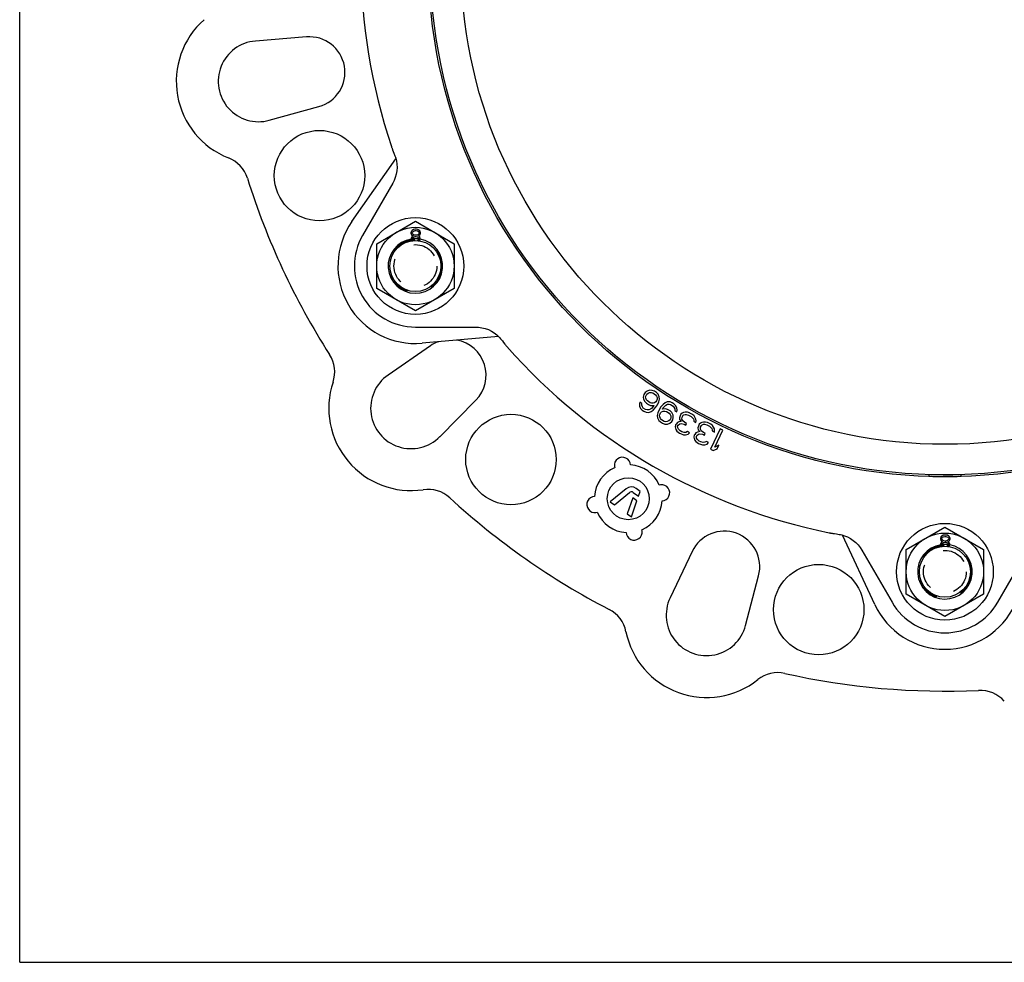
# Model space of a CAD drawing. Header units: inches. Extents: x 0 to 22, y 0 to 17.
# Tile 1 of 9: x 0 to 4.8, y 0 to 4.6. Entities that reach past the tile are written whole.
import ezdxf

# ---------------------------------------------------------------- set-up
doc = ezdxf.new("R2010")
doc.units = ezdxf.units.IN
doc.header["$LTSCALE"] = 1.21
doc.header["$MEASUREMENT"] = 0
doc.linetypes.add('HIDDEN', pattern=[0.2, 0.1, -0.1])
doc.layers.get('0').update_dxf_attribs({"linetype": 'CONTINUOUS'})
doc.layers.add('DEFAULT_2', color=8, linetype='HIDDEN')

msp = doc.modelspace()

# ---------------------------------------------------------------- linework, layer by layer
at = {"color": 7, "linetype": 'CONTINUOUS'}
for p, q in [((0, 0), (0, 17)), ((1.4002, 4.5162), (1.1502, 4.496)), ((1.2184, 4.1094), (1.4602, 4.1759)), ((1.8154, 3.9784), (1.8163, 3.9759)), ((1.8163, 3.9759), (1.8173, 3.9733)), ((1.8173, 3.9733), (1.8183, 3.9707)), ((1.8183, 3.9707), (1.8193, 3.968)), ((1.8193, 3.968), (1.8203, 3.9654)), ((1.8203, 3.9654), (1.8235, 3.9573)), ((1.8235, 3.9573), (1.827, 3.9484)), ((1.827, 3.9484), (1.8318, 3.9359)), ((1.6219, 3.6148), (1.8364, 3.9211)), ((1.8207, 3.8022), (1.6734, 3.5471)), ((1.8272, 3.8147), (1.8207, 3.8022)), ((1.7426, 3.5071), (1.9315, 3.6162)), ((1.9315, 3.6162), (2.1205, 3.5071)), ((1.9121, 3.568), (1.9095, 3.5613)), ((1.9095, 3.5613), (1.9095, 3.5573)), ((1.9095, 3.5573), (1.9121, 3.5506)), ((1.9161, 3.572), (1.9121, 3.568)), ((1.9226, 3.576), (1.9161, 3.572)), ((1.9161, 3.5613), (1.92, 3.5666)), ((1.9161, 3.5573), (1.9161, 3.5613)), ((1.92, 3.5519), (1.9161, 3.5573)), ((1.92, 3.5666), (1.9252, 3.5693)), ((1.9292, 3.5774), (1.9226, 3.576)), ((1.9252, 3.5693), (1.9305, 3.5707)), ((1.937, 3.5774), (1.9292, 3.5774)), ((1.9305, 3.5707), (1.9357, 3.5707)), ((1.9357, 3.5707), (1.941, 3.5693)), ((1.9436, 3.576), (1.937, 3.5774)), ((1.941, 3.5693), (1.9462, 3.5666)), ((1.9502, 3.572), (1.9436, 3.576)), ((1.9462, 3.5666), (1.9502, 3.5613)), ((1.9502, 3.5573), (1.9462, 3.5519)), ((1.9541, 3.568), (1.9502, 3.572)), ((1.9502, 3.5613), (1.9502, 3.5573)), ((1.9567, 3.5613), (1.9541, 3.568)), ((1.9541, 3.5506), (1.9567, 3.5573)), ((1.9567, 3.5573), (1.9567, 3.5613)), ((1.9134, 3.5398), (1.9108, 3.5345)), ((1.9108, 3.5345), (1.9108, 3.5305)), ((1.9108, 3.5305), (1.9134, 3.5238)), ((1.9121, 3.5506), (1.9174, 3.5465)), ((1.9174, 3.5439), (1.9134, 3.5398)), ((1.9134, 3.5238), (1.915, 3.5221)), ((1.9174, 3.5465), (1.92, 3.5452)), ((1.92, 3.5452), (1.9174, 3.5439)), ((1.9174, 3.5331), (1.92, 3.5372)), ((1.9174, 3.5303), (1.9174, 3.5331)), ((1.9174, 3.5305), (1.92, 3.5264)), ((1.9252, 3.5492), (1.92, 3.5519)), ((1.92, 3.5372), (1.9252, 3.5412)), ((1.92, 3.5264), (1.9244, 3.523)), ((1.9305, 3.5479), (1.9252, 3.5492)), ((1.9252, 3.5412), (1.9305, 3.5425)), ((1.9357, 3.5479), (1.9305, 3.5479)), ((1.9305, 3.5425), (1.9357, 3.5425)), ((1.941, 3.5492), (1.9357, 3.5479)), ((1.9357, 3.5425), (1.941, 3.5412)), ((1.9462, 3.5519), (1.941, 3.5492)), ((1.941, 3.5412), (1.9462, 3.5372)), ((1.9415, 3.5228), (1.9462, 3.5264)), ((1.9462, 3.5452), (1.9489, 3.5465)), ((1.9489, 3.5439), (1.9462, 3.5452)), ((1.9462, 3.5372), (1.9489, 3.5331)), ((1.9462, 3.5264), (1.9489, 3.5305)), ((1.9489, 3.5465), (1.9541, 3.5506)), ((1.9528, 3.5398), (1.9489, 3.5439)), ((1.9489, 3.5331), (1.9489, 3.5305)), ((1.9508, 3.5217), (1.9528, 3.5238)), ((1.9554, 3.5345), (1.9528, 3.5398)), ((1.9528, 3.5238), (1.9554, 3.5305)), ((1.9554, 3.5305), (1.9554, 3.5345)), ((1.7426, 3.2889), (1.7426, 3.5071)), ((2.1205, 3.5071), (2.1205, 3.2889)), ((1.9315, 3.1798), (1.7426, 3.2889)), ((2.1205, 3.2889), (1.9315, 3.1798)), ((1.9315, 3.0999), (2.2261, 3.0999)), ((2.337, 3.0541), (1.9645, 3.0215)), ((2.3393, 3.0519), (2.3433, 3.0477)), ((2.3433, 3.0477), (2.3474, 3.0427)), ((2.0047, 3.0084), (1.7982, 2.8659)), ((2.3681, 3.017), (2.3694, 3.0155)), ((2.3694, 3.0155), (2.3713, 3.0131)), ((2.3713, 3.0131), (2.3732, 3.0108)), ((2.3732, 3.0108), (2.3751, 3.0085)), ((2.3751, 3.0085), (2.3763, 3.0071)), ((2.3763, 3.0071), (2.3775, 3.0057)), ((3.0633, 2.7879), (3.053, 2.7807)), ((3.0743, 2.7918), (3.0633, 2.7879)), ((3.0877, 2.7913), (3.0743, 2.7918)), ((3.0986, 2.7868), (3.0877, 2.7913)), ((2.0505, 2.5652), (2.2267, 2.7438)), ((3.0465, 2.7709), (3.0438, 2.7586)), ((3.0438, 2.7586), (3.0456, 2.749)), ((3.0456, 2.749), (3.0512, 2.7367)), ((3.053, 2.7807), (3.0465, 2.7709)), ((3.0553, 2.7594), (3.0573, 2.7665)), ((3.0565, 2.7529), (3.0553, 2.7594)), ((3.0596, 2.7452), (3.0565, 2.7529)), ((3.0573, 2.7665), (3.0612, 2.7723)), ((3.064, 2.7394), (3.0596, 2.7452)), ((3.0612, 2.7723), (3.0671, 2.7769)), ((3.0774, 2.7305), (3.064, 2.7394)), ((3.0671, 2.7769), (3.0748, 2.7802)), ((3.0748, 2.7802), (3.0831, 2.7803)), ((3.0831, 2.7803), (3.0902, 2.7784)), ((3.0902, 2.7784), (3.1035, 2.7694)), ((3.1081, 2.7805), (3.0986, 2.7868)), ((3.1035, 2.7694), (3.1079, 2.7636)), ((3.1089, 2.7404), (3.105, 2.7345)), ((3.1079, 2.7636), (3.111, 2.7559)), ((3.1164, 2.7721), (3.1081, 2.7805)), ((3.1109, 2.7475), (3.1089, 2.7404)), ((3.111, 2.7559), (3.1109, 2.7475)), ((3.122, 2.7599), (3.1164, 2.7721)), ((3.1198, 2.7359), (3.1225, 2.7482)), ((3.1225, 2.7482), (3.122, 2.7599)), ((3.0268, 2.7333), (3.0248, 2.7262)), ((3.0248, 2.7262), (3.0253, 2.7146)), ((3.0253, 2.7146), (3.0309, 2.7023)), ((3.0363, 2.7269), (3.0268, 2.7333)), ((3.0309, 2.7023), (3.0391, 2.694)), ((3.0362, 2.7185), (3.0363, 2.7269)), ((3.0393, 2.7108), (3.0362, 2.7185)), ((3.0391, 2.694), (3.0468, 2.6889)), ((3.0438, 2.705), (3.0393, 2.7108)), ((3.0552, 2.6973), (3.0438, 2.705)), ((3.0512, 2.7367), (3.0594, 2.7284)), ((3.0622, 2.6954), (3.0552, 2.6973)), ((3.0594, 2.7284), (3.069, 2.722)), ((3.0706, 2.6955), (3.0622, 2.6954)), ((3.069, 2.722), (3.0798, 2.7176)), ((3.0783, 2.6988), (3.0706, 2.6955)), ((3.0844, 2.7286), (3.0774, 2.7305)), ((3.0841, 2.7034), (3.0783, 2.6988)), ((3.0798, 2.7176), (3.0965, 2.7177)), ((3.082, 2.6878), (3.0924, 2.695)), ((3.0939, 2.7138), (3.0841, 2.7034)), ((3.0928, 2.7286), (3.0844, 2.7286)), ((3.0924, 2.695), (3.1034, 2.7074)), ((3.0992, 2.73), (3.0928, 2.7286)), ((3.0965, 2.7177), (3.0939, 2.7138)), ((3.105, 2.7345), (3.0992, 2.73)), ((3.1034, 2.7074), (3.1126, 2.721)), ((3.1126, 2.721), (3.1198, 2.7359)), ((3.121, 2.6961), (3.1144, 2.6809)), ((3.1296, 2.7101), (3.121, 2.6961)), ((3.1401, 2.7229), (3.1296, 2.7101)), ((3.1369, 2.7001), (3.1394, 2.7041)), ((3.1536, 2.7009), (3.1369, 2.7001)), ((3.1394, 2.7041), (3.1487, 2.7149)), ((3.1502, 2.7305), (3.1401, 2.7229)), ((3.1487, 2.7149), (3.1543, 2.7197)), ((3.161, 2.7349), (3.1502, 2.7305)), ((3.1646, 2.6969), (3.1536, 2.7009)), ((3.1543, 2.7197), (3.1619, 2.7233)), ((3.1744, 2.7349), (3.161, 2.7349)), ((3.1619, 2.7233), (3.1703, 2.7237)), ((3.1744, 2.6909), (3.1646, 2.6969)), ((3.1703, 2.7237), (3.1774, 2.7221)), ((3.1855, 2.7309), (3.1744, 2.7349)), ((3.1774, 2.7221), (3.1891, 2.7149)), ((3.1933, 2.7261), (3.1855, 2.7309)), ((3.1891, 2.7149), (3.1937, 2.7093)), ((3.2018, 2.718), (3.1933, 2.7261)), ((3.1937, 2.7093), (3.1972, 2.7017)), ((3.1972, 2.7017), (3.1974, 2.6933)), ((3.1974, 2.6933), (3.2072, 2.6872)), ((3.2079, 2.706), (3.2018, 2.718)), ((3.2072, 2.6872), (3.2089, 2.6944)), ((3.2089, 2.6944), (3.2079, 2.706)), ((3.0468, 2.6889), (3.0576, 2.6844)), ((3.0576, 2.6844), (3.0711, 2.6839)), ((3.0711, 2.6839), (3.082, 2.6878)), ((3.1144, 2.6809), (3.1122, 2.6685)), ((3.1122, 2.6685), (3.1131, 2.6569)), ((3.1131, 2.6569), (3.1192, 2.6449)), ((3.1192, 2.6449), (3.1278, 2.6369)), ((3.1237, 2.6697), (3.1254, 2.6769)), ((3.1239, 2.6613), (3.1237, 2.6697)), ((3.1273, 2.6537), (3.1239, 2.6613)), ((3.1254, 2.6769), (3.1278, 2.6809)), ((3.132, 2.6481), (3.1273, 2.6537)), ((3.1278, 2.6809), (3.1335, 2.6857)), ((3.1457, 2.6397), (3.132, 2.6481)), ((3.1335, 2.6857), (3.1411, 2.6893)), ((3.1411, 2.6893), (3.1494, 2.6897)), ((3.1494, 2.6897), (3.1565, 2.6881)), ((3.1565, 2.6881), (3.1702, 2.6797)), ((3.1743, 2.6469), (3.1687, 2.6421)), ((3.1702, 2.6797), (3.1749, 2.6741)), ((3.1768, 2.6509), (3.1743, 2.6469)), ((3.1829, 2.6829), (3.1744, 2.6909)), ((3.1749, 2.6741), (3.1783, 2.6665)), ((3.1785, 2.6581), (3.1768, 2.6509)), ((3.1783, 2.6665), (3.1785, 2.6581)), ((3.189, 2.6709), (3.1829, 2.6829)), ((3.1829, 2.6389), (3.1878, 2.6469)), ((3.1878, 2.6469), (3.19, 2.6593)), ((3.19, 2.6593), (3.189, 2.6709)), ((3.2233, 2.6668), (3.2207, 2.6575)), ((3.2207, 2.6575), (3.2212, 2.6491)), ((3.2212, 2.6491), (3.229, 2.6394)), ((3.2278, 2.675), (3.2233, 2.6668)), ((3.2333, 2.68), (3.2278, 2.675)), ((3.2327, 2.6508), (3.2333, 2.6612)), ((3.2364, 2.6433), (3.2327, 2.6508)), ((3.2407, 2.6839), (3.2333, 2.68)), ((3.2333, 2.6612), (3.2379, 2.6694)), ((3.2473, 2.6346), (3.2364, 2.6433)), ((3.2379, 2.6694), (3.2422, 2.6724)), ((3.249, 2.6847), (3.2407, 2.6839)), ((3.2422, 2.6724), (3.2485, 2.6742)), ((3.2485, 2.6742), (3.2536, 2.674)), ((3.2593, 2.6843), (3.249, 2.6847)), ((3.2536, 2.674), (3.2648, 2.6705)), ((3.2686, 2.6818), (3.2593, 2.6843)), ((3.2648, 2.6705), (3.2768, 2.6637)), ((3.2845, 2.6728), (3.2685, 2.6818)), ((3.2768, 2.6637), (3.2857, 2.6561)), ((3.2914, 2.6663), (3.2845, 2.6729)), ((3.2857, 2.6561), (3.2885, 2.6518)), ((3.2885, 2.6518), (3.2902, 2.6454)), ((3.2902, 2.6454), (3.29, 2.6402)), ((3.2971, 2.6577), (3.2914, 2.6663)), ((3.3008, 2.6503), (3.2971, 2.6577)), ((3.3014, 2.6419), (3.3008, 2.6503)), ((3.1278, 2.6369), (3.1376, 2.6309)), ((3.1376, 2.6309), (3.1486, 2.6269)), ((3.1528, 2.6381), (3.1457, 2.6397)), ((3.1486, 2.6269), (3.1621, 2.6269)), ((3.1611, 2.6385), (3.1528, 2.6381)), ((3.1687, 2.6421), (3.1611, 2.6385)), ((3.1621, 2.6269), (3.1728, 2.6313)), ((3.1728, 2.6313), (3.1829, 2.6389)), ((3.2012, 2.6227), (3.1986, 2.6134)), ((3.1986, 2.6134), (3.202, 2.6008)), ((3.2035, 2.6268), (3.2012, 2.6227)), ((3.202, 2.6008), (3.2078, 2.5922)), ((3.2101, 2.6339), (3.2035, 2.6268)), ((3.2175, 2.6378), (3.2101, 2.6339)), ((3.2112, 2.6171), (3.2135, 2.6212)), ((3.2118, 2.6087), (3.2112, 2.6171)), ((3.2155, 2.6013), (3.2118, 2.6087)), ((3.2135, 2.6212), (3.2221, 2.6272)), ((3.2244, 2.5936), (3.2155, 2.6013)), ((3.229, 2.6394), (3.2175, 2.6378)), ((3.2221, 2.6272), (3.2284, 2.629)), ((3.2284, 2.629), (3.2427, 2.6264)), ((3.2427, 2.6264), (3.2507, 2.6219)), ((3.2553, 2.6301), (3.2473, 2.6346)), ((3.2507, 2.6219), (3.2553, 2.6301)), ((3.29, 2.6402), (3.3, 2.6346)), ((3.3, 2.6346), (3.3014, 2.6419)), ((3.3128, 2.6171), (3.3106, 2.6077)), ((3.3106, 2.6077), (3.3115, 2.5994)), ((3.3115, 2.5994), (3.3196, 2.59)), ((3.3171, 2.6255), (3.3128, 2.6171)), ((3.3223, 2.6307), (3.3171, 2.6255)), ((3.3296, 2.6349), (3.3223, 2.6307)), ((3.3229, 2.6015), (3.3231, 2.6119)), ((3.3269, 2.5942), (3.3229, 2.6015)), ((3.3231, 2.6119), (3.3273, 2.6203)), ((3.3273, 2.6203), (3.3315, 2.6234)), ((3.3379, 2.6359), (3.3296, 2.6349)), ((3.3315, 2.6234), (3.3377, 2.6255)), ((3.3377, 2.6255), (3.3429, 2.6255)), ((3.3482, 2.636), (3.3379, 2.6359)), ((3.3429, 2.6255), (3.3542, 2.6224)), ((3.3575, 2.6339), (3.3482, 2.636)), ((3.3542, 2.6224), (3.3665, 2.6161)), ((3.3738, 2.6256), (3.3575, 2.6339)), ((3.3665, 2.6161), (3.3756, 2.6088)), ((3.4192, 2.6032), (3.372, 2.5036)), ((3.381, 2.6193), (3.3738, 2.6256)), ((3.3756, 2.6088), (3.3787, 2.6047)), ((3.3787, 2.6047), (3.3806, 2.5984)), ((3.3806, 2.5984), (3.3805, 2.5932)), ((3.387, 2.6109), (3.381, 2.6193)), ((3.391, 2.6036), (3.387, 2.6109)), ((3.3908, 2.588), (3.3919, 2.5953)), ((3.3919, 2.5953), (3.391, 2.6036)), ((3.3925, 2.5146), (3.4316, 2.5973)), ((3.4316, 2.5973), (3.4192, 2.6032)), ((3.2078, 2.5922), (3.2206, 2.5823)), ((3.2206, 2.5823), (3.2247, 2.58)), ((3.2324, 2.5891), (3.2244, 2.5936)), ((3.2247, 2.58), (3.2398, 2.5742)), ((3.2436, 2.5856), (3.2324, 2.5891)), ((3.2398, 2.5742), (3.2501, 2.5738)), ((3.2519, 2.5863), (3.2436, 2.5856)), ((3.2501, 2.5738), (3.2627, 2.5775)), ((3.2593, 2.5902), (3.2519, 2.5863)), ((3.2693, 2.5846), (3.2593, 2.5902)), ((3.2627, 2.5775), (3.2693, 2.5846)), ((3.2926, 2.5722), (3.2903, 2.5628)), ((3.2903, 2.5628), (3.2943, 2.5502)), ((3.2947, 2.5764), (3.2926, 2.5722)), ((3.2943, 2.5502), (3.3003, 2.5419)), ((3.301, 2.5837), (3.2947, 2.5764)), ((3.3083, 2.5879), (3.301, 2.5837)), ((3.3028, 2.567), (3.3049, 2.5711)), ((3.3037, 2.5586), (3.3028, 2.567)), ((3.3077, 2.5513), (3.3037, 2.5586)), ((3.3049, 2.5711), (3.3133, 2.5774)), ((3.3169, 2.544), (3.3077, 2.5513)), ((3.3196, 2.59), (3.3083, 2.5879)), ((3.3133, 2.5774), (3.3195, 2.5795)), ((3.3195, 2.5795), (3.3339, 2.5775)), ((3.3381, 2.5858), (3.3269, 2.5942)), ((3.3339, 2.5775), (3.3421, 2.5733)), ((3.3463, 2.5816), (3.3381, 2.5858)), ((3.3421, 2.5733), (3.3463, 2.5816)), ((3.3805, 2.5932), (3.3908, 2.588)), ((3.3003, 2.5419), (3.3136, 2.5325)), ((3.3136, 2.5325), (3.3177, 2.5304)), ((3.3251, 2.5398), (3.3169, 2.544)), ((3.3177, 2.5304), (3.3331, 2.5252)), ((3.3364, 2.5367), (3.3251, 2.5398)), ((3.3331, 2.5252), (3.3434, 2.5252)), ((3.3446, 2.5378), (3.3364, 2.5367)), ((3.3434, 2.5252), (3.3558, 2.5294)), ((3.3519, 2.542), (3.3446, 2.5378)), ((3.3621, 2.5368), (3.3519, 2.542)), ((3.3558, 2.5294), (3.3621, 2.5368)), ((3.372, 2.5036), (3.3845, 2.4977)), ((3.3845, 2.4977), (3.404, 2.5066)), ((3.412, 2.5236), (3.3925, 2.5146)), ((3.404, 2.5066), (3.412, 2.5236)), ((2.9028, 2.4204), (2.9042, 2.4139)), ((4.4372, 2.3796), (4.4372, 2.3719)), ((4.5947, 2.3719), (4.5947, 2.3796)), ((2.961, 2.311), (2.8829, 2.2469)), ((3.0293, 2.2982), (3.0085, 2.3128)), ((3.1285, 2.3302), (3.122, 2.3288)), ((2.903, 2.2329), (2.976, 2.2927)), ((2.9929, 2.266), (2.9659, 2.1888)), ((3.013, 2.2519), (2.9929, 2.266)), ((2.995, 2.2934), (3.0212, 2.2751)), ((3.0212, 2.2751), (3.0293, 2.2982)), ((2.8829, 2.2469), (2.903, 2.2329)), ((2.986, 2.1748), (3.013, 2.2519)), ((2.8126, 2.1947), (2.8191, 2.1961)), ((2.9659, 2.1888), (2.986, 2.1748)), ((4.327, 2.015), (4.516, 2.1241)), ((4.516, 2.1241), (4.705, 2.015)), ((3.0383, 2.1045), (3.0369, 2.111)), ((3.9553, 2.0955), (3.9579, 2.0951)), ((3.9579, 2.0951), (3.9606, 2.0946)), ((3.9606, 2.0946), (3.9634, 2.0942)), ((3.9634, 2.0942), (3.9662, 2.0937)), ((3.9662, 2.0937), (3.969, 2.0933)), ((3.969, 2.0933), (3.9777, 2.092)), ((3.9777, 2.092), (3.987, 2.0905)), ((3.987, 2.0905), (4.0003, 2.0884)), ((4.1734, 1.7462), (4.0154, 2.0851)), ((4.4966, 2.0759), (4.4939, 2.0692)), ((4.4939, 2.0692), (4.4939, 2.0651)), ((4.5005, 2.0799), (4.4966, 2.0759)), ((4.5071, 2.0839), (4.5005, 2.0799)), ((4.5005, 2.0692), (4.5044, 2.0745)), ((4.5005, 2.0651), (4.5005, 2.0692)), ((4.5044, 2.0745), (4.5097, 2.0772)), ((4.5136, 2.0852), (4.5071, 2.0839)), ((4.5097, 2.0772), (4.5149, 2.0785)), ((4.5215, 2.0852), (4.5136, 2.0852)), ((4.5149, 2.0785), (4.5202, 2.0785)), ((4.5202, 2.0785), (4.5254, 2.0772)), ((4.528, 2.0839), (4.5215, 2.0852)), ((4.5254, 2.0772), (4.5307, 2.0745)), ((4.5346, 2.0799), (4.528, 2.0839)), ((4.5307, 2.0745), (4.5346, 2.0692)), ((4.5385, 2.0759), (4.5346, 2.0799)), ((4.5346, 2.0692), (4.5346, 2.0651)), ((4.5412, 2.0692), (4.5385, 2.0759)), ((4.5412, 2.0651), (4.5412, 2.0692)), ((4.1029, 2.0239), (4.1105, 2.012)), ((4.4939, 2.0651), (4.4966, 2.0584)), ((4.4979, 2.0477), (4.4952, 2.0424)), ((4.4952, 2.0424), (4.4952, 2.0383)), ((4.4952, 2.0383), (4.4979, 2.0316)), ((4.4966, 2.0584), (4.5018, 2.0544)), ((4.5018, 2.0517), (4.4979, 2.0477)), ((4.4979, 2.0316), (4.4995, 2.03)), ((4.5044, 2.0598), (4.5005, 2.0651)), ((4.5018, 2.0544), (4.5044, 2.0531)), ((4.5044, 2.0531), (4.5018, 2.0517)), ((4.5018, 2.041), (4.5044, 2.045)), ((4.5018, 2.0382), (4.5018, 2.041)), ((4.5018, 2.0383), (4.5044, 2.0343)), ((4.5097, 2.0571), (4.5044, 2.0598)), ((4.5044, 2.045), (4.5097, 2.0491)), ((4.5044, 2.0343), (4.5089, 2.0309)), ((4.5149, 2.0558), (4.5097, 2.0571)), ((4.5097, 2.0491), (4.5149, 2.0504)), ((4.5202, 2.0558), (4.5149, 2.0558)), ((4.5149, 2.0504), (4.5202, 2.0504)), ((4.5254, 2.0571), (4.5202, 2.0558)), ((4.5202, 2.0504), (4.5254, 2.0491)), ((4.5307, 2.0598), (4.5254, 2.0571)), ((4.5254, 2.0491), (4.5307, 2.045)), ((4.526, 2.0307), (4.5307, 2.0343)), ((4.5346, 2.0651), (4.5307, 2.0598)), ((4.5307, 2.0531), (4.5333, 2.0544)), ((4.5333, 2.0517), (4.5307, 2.0531)), ((4.5307, 2.045), (4.5333, 2.041)), ((4.5307, 2.0343), (4.5333, 2.0383)), ((4.5333, 2.0544), (4.5385, 2.0584)), ((4.5372, 2.0477), (4.5333, 2.0517)), ((4.5333, 2.041), (4.5333, 2.0383)), ((4.5352, 2.0296), (4.5372, 2.0316)), ((4.5399, 2.0424), (4.5372, 2.0477)), ((4.5372, 2.0316), (4.5399, 2.0383)), ((4.5385, 2.0584), (4.5412, 2.0651)), ((4.5399, 2.0383), (4.5399, 2.0424)), ((3.282, 2.0049), (3.1745, 1.7782)), ((4.1105, 2.012), (4.2578, 1.7569)), ((4.327, 1.7968), (4.327, 2.015)), ((4.705, 2.015), (4.705, 1.7968)), ((4.7741, 1.7569), (4.9214, 2.012)), ((3.5433, 1.644), (3.6066, 1.8867)), ((4.516, 1.6877), (4.327, 1.7968)), ((4.705, 1.7968), (4.516, 1.6877)), ((0, 0), (22, 0))]:
    msp.add_line(p, q, dxfattribs=at)
for points in [[(1.8142, 3.9818), (1.8144, 3.9814), (1.8146, 3.9807), (1.8149, 3.9799), (1.8154, 3.9784)], [(1.8357, 3.9243), (1.8389, 3.9107), (1.8412, 3.8945), (1.8417, 3.8781), (1.8406, 3.8618), (1.8378, 3.8457), (1.8333, 3.8299), (1.8272, 3.8147)], [(1.8318, 3.9359), (1.8339, 3.93), (1.8357, 3.9243)], [(2.2261, 3.0999), (2.2401, 3.0993), (2.2563, 3.097), (2.2721, 3.0931), (2.2875, 3.0875), (2.3022, 3.0803), (2.3161, 3.0717), (2.329, 3.0616), (2.3393, 3.0519)], [(2.3474, 3.0427), (2.3559, 3.0323), (2.3618, 3.0249), (2.3681, 3.017)], [(2.3775, 3.0057), (2.378, 3.005), (2.3785, 3.0046)], [(3.9518, 2.0962), (3.9521, 2.0961), (3.9529, 2.096), (3.9537, 2.0958), (3.9553, 2.0955)], [(4.0003, 2.0884), (4.0064, 2.0873), (4.0123, 2.086)], [(4.0123, 2.086), (4.0257, 2.082), (4.0409, 2.0759), (4.0553, 2.0682), (4.0689, 2.059), (4.0814, 2.0485), (4.0928, 2.0368), (4.1029, 2.0239)]]:
    msp.add_lwpolyline(points, dxfattribs=at)
for centre, radius in [((4.516, 4.8902), 2.5206), ((4.516, 4.8902), 2.5118), ((4.516, 4.8902), 2.3622), ((1.4635, 3.8391), 0.2207), ((1.9315, 3.398), 0.2362), ((1.9315, 3.398), 0.189), ((1.9315, 3.398), 0.1246), ((2.398, 2.4537), 0.2207), ((2.9705, 2.2624), 0.1024), ((4.516, 1.9059), 0.2362), ((4.516, 1.9059), 0.189), ((4.516, 1.9059), 0.1246), ((3.9, 1.7211), 0.2207)]:
    msp.add_circle(centre, radius, dxfattribs=at)
for centre, radius, start, end in [((4.516, 4.8902), 2.8503, 161.417, 198.583), ((1.1661, 4.2995), 0.4016, 131.513, 248.487), ((1.1661, 4.2995), 0.1971, 94.6206, 285.3794), ((1.4142, 4.3432), 0.1735, 285.3794, 94.6206), ((0.9611, 3.7794), 0.1575, 17.3522, 68.487), ((4.516, 4.8902), 3.5669, 197.3522, 212.6478), ((1.9315, 3.398), 0.378, 144.9995, 275.0005), ((1.9315, 3.398), 0.2981, 150, 270), ((1.9315, 3.398), 0.1331, 98.8056, 79.9037), ((1.9315, 3.398), 0.1252, 93.2463, 97.5806), ((1.9315, 3.398), 0.1331, 82.649, 96.114), ((1.9315, 3.398), 0.1252, 81.1434, 85.4272), ((2.1032, 2.8656), 0.1735, 110.0059, 124.6206), ((2.1032, 2.8656), 0.1735, 315.3794, 79.8936), ((4.516, 4.8902), 2.8503, 221.417, 258.583), ((1.38, 2.8809), 0.1575, 341.513, 32.6478), ((1.9102, 2.7037), 0.1971, 124.6206, 315.3794), ((1.9102, 2.7037), 0.4016, 161.513, 278.487), ((2.9418, 2.4253), 0.0394, 3.1629, 187.1534), ((2.9705, 2.2624), 0.1654, 113.6743, 176.3257), ((2.9705, 2.2624), 0.1654, 23.6743, 86.3257), ((4.516, 4.8902), 2.5197, 268.209, 271.7915), ((4.516, 4.8902), 2.5114, 269.8198, 270.1802), ((1.9927, 2.1507), 0.1575, 47.3522, 98.487), ((2.986, 2.2805), 0.0394, 55, 129.3305), ((3.1334, 2.2912), 0.0394, 273.1629, 97.1534), ((4.516, 4.8902), 3.5669, 227.3522, 242.6478), ((2.8077, 2.2337), 0.0394, 93.1629, 277.1534), ((2.986, 2.2805), 0.0157, 55, 129.3305), ((2.9705, 2.2624), 0.1654, 293.6743, 356.3257), ((2.9705, 2.2624), 0.1654, 203.6743, 266.3257), ((2.9993, 2.0996), 0.0394, 183.1629, 7.1534), ((3.4387, 1.9305), 0.1735, 345.3794, 154.6206), ((4.516, 1.9059), 0.1331, 98.8056, 79.9037), ((4.516, 1.9059), 0.1252, 93.2463, 97.5806), ((4.516, 1.9059), 0.1331, 82.649, 96.114), ((4.516, 1.9059), 0.1252, 81.1434, 85.4272), ((3.3526, 1.6937), 0.1971, 154.6206, 345.3794), ((4.516, 1.9059), 0.378, 204.9995, 335.0005), ((4.516, 1.9059), 0.2981, 210, 330), ((2.8048, 1.5821), 0.1575, 11.513, 62.6478), ((3.3526, 1.6937), 0.4016, 191.513, 308.487), ((3.7005, 1.2561), 0.1575, 77.3522, 128.487), ((4.516, 4.8902), 3.5669, 257.3522, 272.6478), ((4.688, 1.1697), 0.1575, 41.513, 92.6478)]:
    msp.add_arc(centre, radius, start, end, dxfattribs=at)
for points, start_tangent, end_tangent in [([(4.4924, 2.3786), (4.4919, 2.3786), (4.4906, 2.3785), (4.4886, 2.3785), (4.4861, 2.3785), (4.4831, 2.3786), (4.4799, 2.3786), (4.4767, 2.3786)], (0, -0.015626), (-0.015625, 0.000244)), ([(4.5027, 2.3788), (4.5016, 2.3788), (4.4987, 2.3788), (4.4961, 2.3788), (4.4941, 2.3788), (4.4928, 2.3787), (4.4924, 2.3787)], (-0.010312, 0.000026), (0, -0.010308)), ([(4.5081, 2.3787), (4.5049, 2.3788), (4.5027, 2.3788)], (-0.005416, 0.000017), (-0.005418, 0.000014)), ([(4.5239, 2.3787), (4.5271, 2.3788), (4.5293, 2.3788)], (0.005416, 0.000017), (0.005418, 0.000014)), ([(4.5293, 2.3788), (4.5303, 2.3788), (4.5333, 2.3788), (4.5358, 2.3788), (4.5378, 2.3788), (4.5391, 2.3787), (4.5396, 2.3787)], (0.010312, 0.000026), (0, -0.010308)), ([(4.5396, 2.3786), (4.5401, 2.3786), (4.5414, 2.3785), (4.5433, 2.3785), (4.5459, 2.3785), (4.5488, 2.3786), (4.552, 2.3786), (4.5552, 2.3786)], (0, -0.015626), (0.015625, 0.000244))]:
    msp.add_spline(points, degree=3, dxfattribs=dict(at, start_tangent=start_tangent, end_tangent=end_tangent))
at = {"layer": 'DEFAULT_2', "color": 8, "linetype": 'HIDDEN'}
for centre, radius in [((1.9315, 3.398), 0.1291), ((1.9315, 3.398), 0.1045), ((4.516, 1.9059), 0.1291), ((4.516, 1.9059), 0.1045)]:
    msp.add_circle(centre, radius, dxfattribs=at)

doc.saveas('drawing.dxf')
